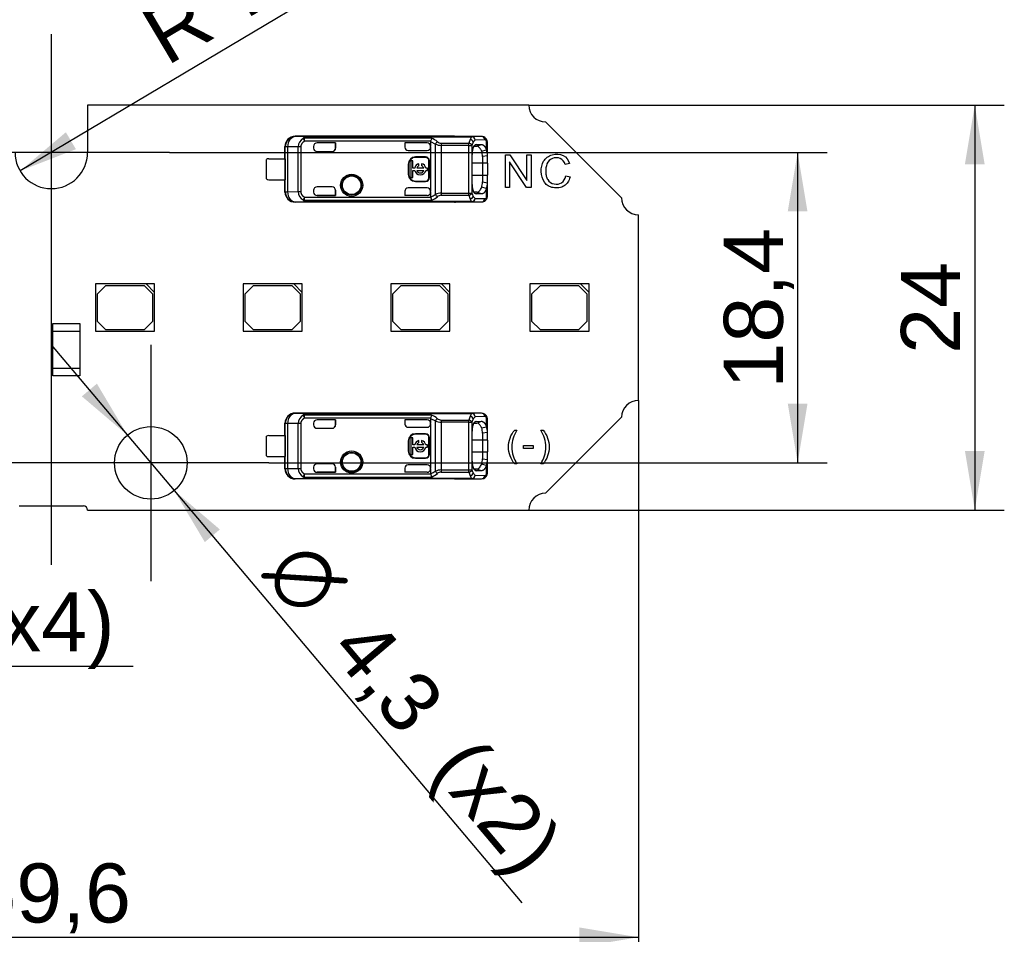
# Model space of a CAD drawing. Header units: millimetres. Extents: x 16 to 406, y 5 to 285.
# Tile 4 of 7: x 205 to 263, y 136 to 191. Entities that reach past the tile are written whole.
import ezdxf
from ezdxf.enums import TextEntityAlignment as Align
from ezdxf.lldxf.tags import DXFTag

# ---------------------------------------------------------------- set-up
doc = ezdxf.new("R2010")
doc.units = ezdxf.units.MM
doc.layers.add('Default', color=7, linetype='Continuous')
doc.layers.add('LINLED_70X24MM_2', color=7, linetype='Continuous')
doc.styles.add('SEACAD_Arial', font='arial.ttf')
doc.styles.add('SEACAD_Solid_Edge_ANSI1_Symbols', font='semeca1.ttf')
tags = doc.linetypes.add('CENTER2', pattern=[28.575, 19.05, -3.175, 3.175, -3.175]).pattern_tags.tags
tags[10:11] = [DXFTag(74, 4), DXFTag(75, 0), DXFTag(340, '0'), DXFTag(46, 0.0), DXFTag(50, 0.0), DXFTag(44, 0.0), DXFTag(45, 0.0)]
tags[8:9] = [DXFTag(74, 4), DXFTag(75, 0), DXFTag(340, '0'), DXFTag(46, 0.0), DXFTag(50, 0.0), DXFTag(44, 0.0), DXFTag(45, 0.0)]
tags[6:7] = [DXFTag(74, 4), DXFTag(75, 0), DXFTag(340, '0'), DXFTag(46, 0.0), DXFTag(50, 0.0), DXFTag(44, 0.0), DXFTag(45, 0.0)]
tags[4:5] = [DXFTag(74, 4), DXFTag(75, 0), DXFTag(340, '0'), DXFTag(46, 0.0), DXFTag(50, 0.0), DXFTag(44, 0.0), DXFTag(45, 0.0)]
doc.dimstyles.new('ISO', dxfattribs={"dimtxt": 3.5, "dimasz": 3.5, "dimexe": 1.75, "dimexo": 0, "dimgap": 0.875, "dimtad": 1, "dimtxsty": 'SEACAD_Arial', "dimblk1": '_SE_FILLED', "dimblk2": '_SE_FILLED', "dimsah": 1, "dimcen": 1.75, "dimadec": 0, "dimazin": 0, "dimtfac": 0.5, "dimtdec": 3, "dimtmove": 1, "dimatfit": 3, "dimfxl": 1, "dimtolj": 1, "dimarcsym": 0})

# ---------------------------------------------------------------- blocks, each defined once
blk = doc.blocks.new('SEANNOT_GROUP')
at = {"layer": 'Default', "color": 7, "linetype": 'CENTER2'}
for p, q in [((206.783, 189.659), (206.783, 175.659)), ((213.783, 182.659), (199.783, 182.659))]:
    blk.add_line(p, q, dxfattribs=at)
blk = doc.blocks.new('SEANNOT_GROUP1')
at = {"layer": 'Default', "color": 7, "linetype": 'CENTER2'}
for p, q in [((212.683, 171.259), (212.683, 157.259)), ((219.683, 164.259), (205.683, 164.259))]:
    blk.add_line(p, q, dxfattribs=at)
blk = doc.blocks.new('SEANNOT_GROUP2')
at = {"layer": 'Default', "color": 7, "linetype": 'CENTER2'}
for p, q in [((200.883, 171.259), (200.883, 157.259)), ((207.883, 164.259), (193.883, 164.259))]:
    blk.add_line(p, q, dxfattribs=at)
blk = doc.blocks.new('SEANNOT_GROUP3')
at = {"layer": 'Default', "color": 7, "linetype": 'CENTER2'}
blk.add_line((206.783, 184.009), (206.783, 158.209), dxfattribs=at)
blk = doc.blocks.new('SE1')
at = {"layer": 'LINLED_70X24MM_2', "color": 7, "linetype": 'Continuous'}
for p, q in [((235.083, 185.459), (208.933, 185.459)), ((208.933, 185.459), (208.933, 182.659)), ((240.583, 179.959), (236.083, 184.459)), ((230.683, 183.609), (221.237, 183.609)), ((221.237, 183.609), (221.248, 183.592)), ((221.921, 183.585), (221.249, 183.592)), ((221.708, 183.48), (221.793, 183.315)), ((229.326, 183.494), (221.793, 183.494)), ((221.793, 183.315), (221.793, 183.494)), ((229.268, 183.315), (221.793, 183.315)), ((221.921, 183.585), (231.71, 183.585)), ((221.921, 183.585), (221.921, 183.58)), ((231.71, 183.58), (221.921, 183.58)), ((229.267, 183.297), (229.268, 183.315)), ((229.267, 183.297), (229.549, 183.152)), ((229.267, 183.297), (229.267, 183.014)), ((230.683, 183.599), (230.683, 183.609)), ((232.291, 183.599), (230.684, 183.599)), ((232.291, 183.599), (231.71, 183.585)), ((231.71, 183.58), (231.71, 183.585)), ((232.479, 183.399), (231.898, 183.385)), ((232.573, 182.806), (232.573, 183.359)), ((220.633, 182.284), (220.633, 183.009)), ((220.65, 182.992), (220.633, 183.009)), ((220.79, 182.992), (220.65, 182.992)), ((220.65, 180.325), (220.65, 182.992)), ((221.413, 182.986), (220.79, 182.992)), ((220.79, 182.992), (220.79, 180.325)), ((221.413, 180.332), (221.413, 182.986)), ((221.566, 182.986), (221.413, 182.986)), ((221.566, 182.986), (221.566, 180.332)), ((222.333, 183.014), (222.333, 182.909)), ((223.631, 183.214), (222.533, 183.214)), ((223.633, 183.214), (222.533, 183.214)), ((222.533, 183.214), (222.533, 183.214)), ((222.533, 182.709), (223.433, 182.709)), ((223.633, 183.214), (223.631, 183.214)), ((223.631, 183.214), (223.631, 182.909)), ((223.631, 182.909), (223.633, 182.909)), ((223.633, 182.909), (223.633, 183.214)), ((229.067, 183.214), (227.733, 183.214)), ((227.733, 183.214), (227.736, 183.214)), ((227.733, 183.214), (227.733, 182.969)), ((227.733, 182.969), (227.736, 182.96)), ((229.067, 183.214), (227.736, 183.214)), ((227.736, 183.214), (227.736, 182.96)), ((227.934, 182.769), (229.067, 182.769)), ((229.067, 183.214), (229.067, 183.214)), ((229.267, 182.969), (229.267, 183.014)), ((229.267, 182.969), (229.267, 180.349)), ((229.55, 180.166), (229.55, 183.152)), ((229.89, 183.2), (229.89, 183.074)), ((229.89, 183.2), (231.529, 183.2)), ((229.89, 183.074), (229.89, 180.243)), ((231.529, 183.074), (229.89, 183.074)), ((231.529, 183.074), (231.529, 183.2)), ((231.529, 183.074), (231.717, 183.074)), ((231.529, 180.243), (231.529, 183.074)), ((231.717, 183.074), (231.717, 180.243)), ((231.838, 183.02), (232.005, 183.022)), ((231.96, 183.121), (231.906, 183.101)), ((231.96, 183.121), (232.288, 183.124)), ((232.005, 183.022), (232.288, 183.124)), ((232.291, 182.73), (232.574, 182.803)), ((232.633, 182.455), (232.633, 183.203)), ((219.533, 181.084), (219.533, 182.234)), ((219.683, 182.284), (220.636, 182.284)), ((220.636, 182.284), (220.636, 181.034)), ((228.219, 182.153), (228.086, 182.153)), ((228.086, 182.153), (228.086, 181.165)), ((228.219, 181.725), (228.219, 182.153)), ((228.367, 182.385), (228.367, 182.359)), ((228.967, 182.385), (228.367, 182.385)), ((228.967, 182.359), (228.367, 182.359)), ((228.967, 182.359), (228.967, 182.385)), ((229.193, 182.159), (229.167, 182.159)), ((229.167, 181.159), (229.167, 182.159)), ((229.193, 181.159), (229.193, 182.159)), ((231.737, 180.809), (231.737, 182.509)), ((232.633, 182.456), (232.334, 182.415)), ((232.334, 182.415), (232.334, 182.009)), ((232.633, 182.009), (232.633, 182.456)), ((233.694, 180.584), (233.694, 182.518)), ((233.694, 182.518), (233.958, 182.518)), ((234.957, 180.584), (233.941, 182.103)), ((233.941, 182.103), (233.941, 180.584)), ((233.958, 182.518), (234.975, 180.999)), ((234.975, 180.999), (234.975, 182.518)), ((234.975, 182.518), (235.221, 182.518)), ((235.221, 182.518), (235.221, 180.584)), ((227.967, 181.959), (227.94, 181.959)), ((227.94, 181.959), (227.94, 181.359)), ((227.967, 181.959), (227.967, 181.359)), ((228.321, 181.725), (228.219, 181.725)), ((228.219, 181.165), (228.219, 181.593)), ((228.219, 181.593), (228.321, 181.593)), ((228.858, 181.725), (228.445, 181.725)), ((228.445, 181.593), (228.858, 181.593)), ((228.569, 181.859), (228.569, 181.986)), ((228.734, 181.986), (228.734, 181.859)), ((229.086, 181.725), (228.982, 181.725)), ((228.982, 181.593), (229.086, 181.593)), ((229.086, 181.593), (229.086, 181.725)), ((232.334, 182.009), (231.737, 182.009)), ((232.633, 182.009), (232.334, 182.009)), ((232.334, 182.009), (232.334, 181.309)), ((232.633, 182.009), (232.633, 181.309)), ((237.498, 181.99), (237.244, 181.931)), ((219.683, 181.034), (220.636, 181.034)), ((220.633, 180.309), (220.633, 181.034)), ((227.94, 181.359), (227.967, 181.359)), ((228.086, 181.165), (228.219, 181.165)), ((228.367, 180.959), (228.367, 180.932)), ((228.367, 180.959), (228.967, 180.959)), ((228.367, 180.932), (228.967, 180.932)), ((228.967, 180.932), (228.967, 180.959)), ((229.167, 181.159), (229.193, 181.159)), ((231.737, 181.309), (232.334, 181.309)), ((232.334, 181.309), (232.633, 181.309)), ((232.334, 181.309), (232.334, 180.903)), ((232.633, 180.862), (232.633, 181.309)), ((237.275, 181.264), (237.532, 181.199)), ((220.79, 180.325), (221.413, 180.332)), ((221.413, 180.332), (221.566, 180.332)), ((222.333, 180.409), (222.333, 180.303)), ((223.433, 180.609), (222.533, 180.609)), ((223.633, 180.409), (223.631, 180.409)), ((223.631, 180.409), (223.631, 180.104)), ((223.633, 180.103), (223.633, 180.409)), ((227.736, 180.354), (227.733, 180.349)), ((227.733, 180.349), (227.733, 180.103)), ((227.736, 180.354), (227.736, 180.104)), ((229.067, 180.549), (227.934, 180.549)), ((229.267, 180.303), (229.267, 180.349)), ((232.573, 180.514), (232.291, 180.587)), ((232.334, 180.903), (232.633, 180.862)), ((232.573, 179.959), (232.573, 180.512)), ((232.633, 180.115), (232.633, 180.863)), ((233.941, 180.584), (233.694, 180.584)), ((235.221, 180.584), (234.957, 180.584)), ((220.633, 180.309), (220.65, 180.325)), ((220.65, 180.325), (220.79, 180.325)), ((221.793, 180.003), (221.708, 179.837)), ((221.793, 180.003), (229.268, 180.003)), ((221.793, 179.823), (221.793, 180.003)), ((221.793, 179.823), (229.327, 179.823)), ((222.533, 180.104), (222.533, 180.103)), ((223.631, 180.104), (222.533, 180.104)), ((222.533, 180.103), (223.633, 180.103)), ((223.633, 180.103), (223.631, 180.104)), ((227.733, 180.103), (227.736, 180.104)), ((229.067, 180.103), (227.733, 180.103)), ((229.067, 180.104), (227.736, 180.104)), ((229.067, 180.103), (229.067, 180.104)), ((229.267, 180.303), (229.267, 180.021)), ((229.89, 180.243), (231.529, 180.243)), ((229.89, 180.243), (229.89, 180.117)), ((229.89, 180.117), (231.529, 180.117)), ((231.529, 180.243), (231.717, 180.243)), ((231.529, 180.117), (231.529, 180.243)), ((232.005, 180.296), (231.839, 180.297)), ((231.898, 179.932), (232.479, 179.918)), ((231.91, 180.215), (231.96, 180.196)), ((232.289, 180.193), (231.96, 180.196)), ((232.288, 180.194), (232.005, 180.296)), ((221.248, 179.725), (221.237, 179.709)), ((230.683, 179.709), (221.237, 179.709)), ((221.249, 179.725), (221.921, 179.732)), ((231.71, 179.738), (221.921, 179.738)), ((221.921, 179.738), (221.921, 179.732)), ((231.71, 179.732), (221.921, 179.732)), ((230.683, 179.709), (230.683, 179.718)), ((230.684, 179.718), (232.291, 179.718)), ((231.71, 179.732), (231.71, 179.738)), ((231.71, 179.732), (232.291, 179.718)), ((241.583, 167.959), (241.583, 178.959)), ((212.403, 174.859), (209.403, 174.859)), ((209.403, 174.859), (209.403, 172.059)), ((210.003, 174.759), (209.503, 174.259)), ((212.303, 174.759), (210.003, 174.759)), ((212.803, 174.259), (212.303, 174.759)), ((212.903, 174.859), (212.403, 174.859)), ((212.403, 174.859), (212.903, 174.359)), ((212.903, 174.359), (212.903, 174.859)), ((221.153, 174.859), (218.153, 174.859)), ((218.153, 174.859), (218.153, 172.059)), ((218.753, 174.759), (218.253, 174.259)), ((221.053, 174.759), (218.753, 174.759)), ((221.553, 174.259), (221.053, 174.759)), ((221.653, 174.859), (221.153, 174.859)), ((221.153, 174.859), (221.653, 174.359)), ((221.653, 174.359), (221.653, 174.859)), ((229.903, 174.859), (226.903, 174.859)), ((226.903, 174.859), (226.903, 172.059)), ((227.503, 174.759), (227.003, 174.259)), ((229.803, 174.759), (227.503, 174.759)), ((230.303, 174.259), (229.803, 174.759)), ((230.403, 174.859), (229.903, 174.859)), ((229.903, 174.859), (230.403, 174.359)), ((230.403, 174.359), (230.403, 174.859)), ((238.153, 174.859), (235.153, 174.859)), ((235.153, 174.859), (235.153, 172.059)), ((235.753, 174.759), (235.253, 174.259)), ((238.053, 174.759), (235.753, 174.759)), ((238.553, 174.259), (238.053, 174.759)), ((238.653, 174.859), (238.153, 174.859)), ((238.153, 174.859), (238.653, 174.359)), ((238.653, 174.359), (238.653, 174.859)), ((209.503, 174.259), (209.503, 172.659)), ((212.803, 172.659), (212.803, 174.259)), ((212.903, 172.059), (212.903, 174.359)), ((218.253, 174.259), (218.253, 172.659)), ((221.553, 172.659), (221.553, 174.259)), ((221.653, 172.059), (221.653, 174.359)), ((227.003, 174.259), (227.003, 172.659)), ((230.303, 172.659), (230.303, 174.259)), ((230.403, 172.059), (230.403, 174.359)), ((235.253, 174.259), (235.253, 172.659)), ((238.553, 172.659), (238.553, 174.259)), ((238.653, 172.059), (238.653, 174.359)), ((206.883, 172.509), (208.483, 172.509)), ((206.883, 172.059), (206.883, 172.509)), ((208.483, 172.509), (208.483, 172.059)), ((209.503, 172.659), (210.003, 172.159)), ((210.003, 172.159), (212.303, 172.159)), ((212.303, 172.159), (212.803, 172.659)), ((218.253, 172.659), (218.753, 172.159)), ((218.753, 172.159), (221.053, 172.159)), ((221.053, 172.159), (221.553, 172.659)), ((227.003, 172.659), (227.503, 172.159)), ((227.503, 172.159), (229.803, 172.159)), ((229.803, 172.159), (230.303, 172.659)), ((235.253, 172.659), (235.753, 172.159)), ((235.753, 172.159), (238.053, 172.159)), ((238.053, 172.159), (238.553, 172.659)), ((206.883, 169.859), (206.883, 172.059)), ((206.883, 172.059), (208.483, 172.059)), ((208.483, 172.059), (208.483, 169.859)), ((209.403, 172.059), (212.903, 172.059)), ((218.153, 172.059), (221.653, 172.059)), ((226.903, 172.059), (230.403, 172.059)), ((235.153, 172.059), (238.653, 172.059)), ((206.883, 169.409), (206.883, 169.859)), ((208.483, 169.859), (206.883, 169.859)), ((208.483, 169.859), (208.483, 169.409)), ((208.483, 169.409), (206.883, 169.409)), ((230.683, 167.209), (221.237, 167.209)), ((221.237, 167.209), (221.248, 167.192)), ((221.921, 167.185), (221.249, 167.192)), ((221.708, 167.08), (221.793, 166.915)), ((229.326, 167.094), (221.793, 167.094)), ((221.793, 166.915), (221.793, 167.094)), ((229.268, 166.915), (221.793, 166.915)), ((221.921, 167.185), (231.71, 167.185)), ((221.921, 167.185), (221.921, 167.18)), ((231.71, 167.18), (221.921, 167.18)), ((229.267, 166.897), (229.268, 166.915)), ((230.683, 167.199), (230.683, 167.209)), ((232.291, 167.199), (230.684, 167.199)), ((232.291, 167.199), (231.71, 167.185)), ((231.71, 167.18), (231.71, 167.185)), ((232.479, 166.999), (231.898, 166.985)), ((232.573, 166.406), (232.573, 166.959)), ((236.083, 162.459), (240.583, 166.959)), ((220.633, 165.884), (220.633, 166.609)), ((220.65, 166.592), (220.633, 166.609)), ((220.79, 166.592), (220.65, 166.592)), ((220.65, 163.925), (220.65, 166.592)), ((221.413, 166.586), (220.79, 166.592)), ((220.79, 166.592), (220.79, 163.925)), ((221.413, 163.932), (221.413, 166.586)), ((221.566, 166.586), (221.413, 166.586)), ((221.566, 166.586), (221.566, 163.932)), ((222.333, 166.614), (222.333, 166.509)), ((223.631, 166.814), (222.533, 166.814)), ((223.633, 166.814), (222.533, 166.814)), ((222.533, 166.814), (222.533, 166.814)), ((223.633, 166.814), (223.631, 166.814)), ((223.631, 166.814), (223.631, 166.509)), ((223.631, 166.509), (223.633, 166.509)), ((223.633, 166.509), (223.633, 166.814)), ((229.067, 166.814), (227.733, 166.814)), ((227.733, 166.814), (227.736, 166.814)), ((227.733, 166.814), (227.733, 166.569)), ((227.733, 166.569), (227.736, 166.56)), ((229.067, 166.814), (227.736, 166.814)), ((227.736, 166.814), (227.736, 166.56)), ((227.934, 166.369), (229.067, 166.369)), ((229.067, 166.814), (229.067, 166.814)), ((229.267, 166.897), (229.549, 166.752)), ((229.267, 166.897), (229.267, 166.614)), ((229.267, 166.569), (229.267, 166.614)), ((229.267, 166.569), (229.267, 163.949)), ((229.55, 163.766), (229.55, 166.752)), ((229.89, 166.8), (229.89, 166.674)), ((229.89, 166.8), (231.529, 166.8)), ((229.89, 166.674), (229.89, 163.843)), ((231.529, 166.674), (229.89, 166.674)), ((231.529, 166.674), (231.529, 166.8)), ((231.529, 166.674), (231.717, 166.674)), ((231.529, 163.843), (231.529, 166.674)), ((231.717, 166.674), (231.717, 163.843)), ((231.838, 166.62), (232.005, 166.622)), ((231.96, 166.721), (231.906, 166.701)), ((231.96, 166.721), (232.288, 166.724)), ((232.005, 166.622), (232.288, 166.724)), ((232.291, 166.33), (232.574, 166.403)), ((232.633, 166.055), (232.633, 166.803)), ((219.533, 164.684), (219.533, 165.834)), ((219.683, 165.884), (220.636, 165.884)), ((220.636, 165.884), (220.636, 164.634)), ((222.533, 166.309), (223.433, 166.309)), ((228.219, 165.753), (228.086, 165.753)), ((228.086, 165.753), (228.086, 164.765)), ((228.219, 165.325), (228.219, 165.753)), ((228.367, 165.985), (228.367, 165.959)), ((228.967, 165.985), (228.367, 165.985)), ((228.967, 165.959), (228.367, 165.959)), ((228.967, 165.959), (228.967, 165.985)), ((229.193, 165.759), (229.167, 165.759)), ((229.167, 164.759), (229.167, 165.759)), ((229.193, 164.759), (229.193, 165.759)), ((231.737, 164.409), (231.737, 166.109)), ((232.633, 166.056), (232.334, 166.015)), ((232.334, 166.015), (232.334, 165.609)), ((232.633, 165.609), (232.633, 166.056)), ((234.247, 166.2), (234.381, 166.2)), ((235.792, 166.2), (235.927, 166.2)), ((227.967, 165.559), (227.94, 165.559)), ((227.94, 165.559), (227.94, 164.959)), ((227.967, 165.559), (227.967, 164.959)), ((228.321, 165.325), (228.219, 165.325)), ((228.219, 164.765), (228.219, 165.193)), ((228.219, 165.193), (228.321, 165.193)), ((228.858, 165.325), (228.445, 165.325)), ((228.445, 165.193), (228.858, 165.193)), ((228.569, 165.459), (228.569, 165.586)), ((228.734, 165.586), (228.734, 165.459)), ((229.086, 165.325), (228.982, 165.325)), ((228.982, 165.193), (229.086, 165.193)), ((229.086, 165.193), (229.086, 165.325)), ((232.334, 165.609), (231.737, 165.609)), ((232.633, 165.609), (232.334, 165.609)), ((232.334, 165.609), (232.334, 164.909)), ((232.633, 165.609), (232.633, 164.909)), ((234.771, 165.107), (234.771, 165.296)), ((234.771, 165.296), (235.348, 165.296)), ((235.348, 165.296), (235.348, 165.107)), ((219.683, 164.634), (220.636, 164.634)), ((220.633, 163.909), (220.633, 164.634)), ((227.94, 164.959), (227.967, 164.959)), ((228.086, 164.765), (228.219, 164.765)), ((229.167, 164.759), (229.193, 164.759)), ((231.737, 164.909), (232.334, 164.909)), ((232.334, 164.909), (232.633, 164.909)), ((232.334, 164.909), (232.334, 164.503)), ((232.633, 164.462), (232.633, 164.909)), ((235.348, 165.107), (234.771, 165.107)), ((222.333, 164.009), (222.333, 163.903)), ((223.433, 164.209), (222.533, 164.209)), ((223.633, 164.009), (223.631, 164.009)), ((223.631, 164.009), (223.631, 163.704)), ((223.633, 163.703), (223.633, 164.009)), ((229.067, 164.149), (227.934, 164.149)), ((228.367, 164.559), (228.367, 164.532)), ((228.367, 164.559), (228.967, 164.559)), ((228.367, 164.532), (228.967, 164.532)), ((228.967, 164.532), (228.967, 164.559)), ((232.573, 164.114), (232.291, 164.187)), ((232.334, 164.503), (232.633, 164.462)), ((232.573, 163.559), (232.573, 164.112)), ((232.633, 163.715), (232.633, 164.463)), ((234.381, 164.2), (234.247, 164.2)), ((235.927, 164.2), (235.792, 164.2)), ((220.633, 163.909), (220.65, 163.925)), ((220.65, 163.925), (220.79, 163.925)), ((220.79, 163.925), (221.413, 163.932)), ((221.413, 163.932), (221.566, 163.932)), ((221.793, 163.603), (221.708, 163.437)), ((221.793, 163.603), (229.268, 163.603)), ((221.793, 163.423), (221.793, 163.603)), ((221.793, 163.423), (229.327, 163.423)), ((222.533, 163.704), (222.533, 163.703)), ((223.631, 163.704), (222.533, 163.704)), ((222.533, 163.703), (223.633, 163.703)), ((223.633, 163.703), (223.631, 163.704)), ((227.736, 163.954), (227.733, 163.949)), ((227.733, 163.949), (227.733, 163.703)), ((227.733, 163.703), (227.736, 163.704)), ((229.067, 163.703), (227.733, 163.703)), ((227.736, 163.954), (227.736, 163.704)), ((229.067, 163.704), (227.736, 163.704)), ((229.067, 163.703), (229.067, 163.704)), ((229.267, 163.903), (229.267, 163.949)), ((229.267, 163.903), (229.267, 163.621)), ((229.89, 163.843), (231.529, 163.843)), ((229.89, 163.843), (229.89, 163.717)), ((229.89, 163.717), (231.529, 163.717)), ((231.529, 163.843), (231.717, 163.843)), ((231.529, 163.717), (231.529, 163.843)), ((232.005, 163.896), (231.839, 163.897)), ((231.898, 163.532), (232.479, 163.518)), ((231.91, 163.815), (231.96, 163.796)), ((232.289, 163.793), (231.96, 163.796)), ((232.288, 163.794), (232.005, 163.896)), ((221.248, 163.325), (221.237, 163.309)), ((230.683, 163.309), (221.237, 163.309)), ((221.249, 163.325), (221.921, 163.332)), ((231.71, 163.338), (221.921, 163.338)), ((221.921, 163.338), (221.921, 163.332)), ((231.71, 163.332), (221.921, 163.332)), ((230.683, 163.309), (230.683, 163.318)), ((230.684, 163.318), (232.291, 163.318)), ((231.71, 163.332), (231.71, 163.338)), ((231.71, 163.332), (232.291, 163.318)), ((204.883, 161.709), (208.683, 161.709)), ((208.933, 161.459), (235.083, 161.459))]:
    blk.add_line(p, q, dxfattribs=at)
for centre, radius in [((224.583, 180.709), 0.657), ((224.583, 180.709), 0.586), ((224.583, 180.709), 0.552), ((224.583, 180.709), 0.55), ((212.683, 164.259), 2.15), ((224.583, 164.309), 0.657), ((224.583, 164.309), 0.586), ((224.583, 164.309), 0.552), ((224.583, 164.309), 0.55)]:
    blk.add_circle(centre, radius, dxfattribs=at)
for centre, radius, start, end in [((236.083, 185.459), 1, 180, 270), ((221.25, 182.992), 0.6, 90.167, 179.99564), ((221.994, 182.974), 0.581, 119.46892, 178.87195), ((221.784, 183.281), 0.213, 87.5508, 111.03601), ((230.095, 183.146), 0.844, 155.65307, 168.46555), ((228.858, 182.321), 1.263, 50.3962, 68.22145), ((229.925, 182.97), 0.417, 128.87868, 154.10694), ((229.909, 183.566), 0.367, 227.8882, 266.98128), ((232.772, 182.917), 1.275, 156.52963, 167.17013), ((231.983, 183.278), 0.407, 132.13882, 158.88527), ((231.543, 183.168), 0.264, 20.0118, 76.88186), ((231.691, 183.374), 0.207, 3.11402, 84.83719), ((232.617, 182.82), 0.935, 152.08348, 164.23539), ((232.114, 183.095), 0.362, 126.73963, 153.22778), ((232.289, 183.266), 0.333, 46.0592, 90.82802), ((232.284, 183.404), 0.195, 358.48003, 88.00094), ((232.245, 183.231), 0.39, 354.52975, 45.37995), ((232.407, 183.382), 0.168, 351.87116, 47.8744), ((222.533, 182.909), 0.2, 180, 270), ((229.901, 183.909), 0.835, 245.11343, 269.22174), ((231.5, 182.952), 0.249, 29.28627, 83.16848), ((231.332, 182.44), 1.003, 358.51585, 16.90988), ((231.891, 182.507), 0.745, 355.97465, 23.65539), ((206.783, 182.659), 2.15, 180, 0), ((219.683, 182.034), 0.25, 90, 126.8699), ((228.367, 181.959), 0.426, 90, 180), ((228.367, 181.959), 0.4, 90, 180), ((228.967, 182.159), 0.226, 0, 90), ((228.967, 182.159), 0.2, 0, 90), ((228.652, 181.659), 0.337, 104.20419, 168.67274), ((228.652, 181.659), 0.337, 191.32726, 348.67274), ((228.652, 181.659), 0.217, 112.43198, 162.21534), ((228.652, 181.659), 0.217, 197.78466, 342.21534), ((228.652, 181.659), 0.337, 11.32726, 75.79581), ((228.652, 181.659), 0.217, 17.78466, 67.56802), ((219.683, 181.284), 0.25, 233.1301, 270), ((228.367, 181.359), 0.426, 180, 270), ((228.367, 181.359), 0.4, 180, 270), ((228.967, 181.159), 0.2, 270, 360), ((228.967, 181.159), 0.226, 270, 360), ((221.996, 180.345), 0.583, 181.24479, 240.4152), ((222.533, 180.409), 0.2, 90, 180), ((231.196, 180.896), 1.138, 344.20658, 0.38348), ((231.895, 180.81), 0.741, 336.26512, 4.09749), ((221.25, 180.325), 0.6, 180.00436, 269.8384), ((221.784, 180.037), 0.213, 248.96322, 272.44914), ((228.781, 181.319), 1.386, 290.5131, 303.67504), ((229.738, 180.058), 0.473, 186.78625, 209.79904), ((228.837, 181.031), 1.304, 292.11544, 309.33117), ((229.9, 179.414), 0.829, 90.69373, 114.97087), ((229.891, 180.32), 0.374, 204.29758, 232.51656), ((229.91, 179.75), 0.368, 93.14824, 132.18165), ((231.5, 180.365), 0.249, 276.74482, 330.7526), ((232.768, 180.399), 1.27, 192.7997, 203.48751), ((231.543, 180.15), 0.264, 283.13685, 339.99536), ((231.983, 180.04), 0.407, 201.14231, 227.85712), ((231.691, 179.944), 0.207, 275.1634, 356.88603), ((232.692, 180.527), 1.015, 196.25103, 207.44263), ((232.114, 180.222), 0.362, 206.77466, 233.25524), ((232.289, 180.052), 0.333, 269.16651, 313.97303), ((232.284, 179.913), 0.195, 272.0033, 1.51183), ((232.244, 180.087), 0.39, 314.6399, 5.43974), ((232.408, 179.935), 0.167, 312.13625, 8.18025), ((241.583, 179.959), 1, 180, 270), ((241.583, 166.959), 1, 90, 180), ((221.25, 166.592), 0.6, 90.167, 179.99564), ((221.994, 166.574), 0.581, 119.46892, 178.87195), ((221.784, 166.881), 0.213, 87.5508, 111.03601), ((230.095, 166.746), 0.844, 155.65307, 168.46555), ((228.858, 165.921), 1.263, 50.3962, 68.22145), ((232.772, 166.517), 1.275, 156.52963, 167.17013), ((231.983, 166.878), 0.407, 132.13882, 158.88527), ((231.543, 166.768), 0.264, 20.0118, 76.88186), ((231.691, 166.974), 0.207, 3.11402, 84.83719), ((232.114, 166.695), 0.362, 126.73963, 153.22778), ((232.289, 166.866), 0.333, 46.0592, 90.82802), ((232.284, 167.004), 0.195, 358.48003, 88.00094), ((232.245, 166.831), 0.39, 354.52975, 45.37995), ((232.407, 166.982), 0.168, 351.87116, 47.8744), ((222.533, 166.509), 0.2, 180, 270), ((229.925, 166.57), 0.417, 128.87868, 154.10694), ((229.901, 167.509), 0.835, 245.11343, 269.22174), ((229.909, 167.166), 0.367, 227.8882, 266.98128), ((231.5, 166.552), 0.249, 29.28627, 83.16848), ((232.617, 166.42), 0.935, 152.08348, 164.23539), ((231.332, 166.04), 1.003, 358.51585, 16.90988), ((231.891, 166.107), 0.745, 355.97465, 23.65539), ((219.683, 165.634), 0.25, 90, 126.8699), ((228.367, 165.559), 0.426, 90, 180), ((228.367, 165.559), 0.4, 90, 180), ((228.967, 165.759), 0.226, 0, 90), ((228.967, 165.759), 0.2, 0, 90), ((228.652, 165.259), 0.337, 104.20419, 168.67274), ((228.652, 165.259), 0.337, 191.32726, 348.67274), ((228.652, 165.259), 0.217, 112.43198, 162.21534), ((228.652, 165.259), 0.217, 197.78466, 342.21534), ((228.652, 165.259), 0.337, 11.32726, 75.79581), ((228.652, 165.259), 0.217, 17.78466, 67.56802), ((219.683, 164.884), 0.25, 233.1301, 270), ((228.367, 164.959), 0.426, 180, 270), ((228.367, 164.959), 0.4, 180, 270), ((228.967, 164.759), 0.2, 270, 360), ((228.967, 164.759), 0.226, 270, 360), ((222.533, 164.009), 0.2, 90, 180), ((231.196, 164.496), 1.138, 344.20658, 0.38348), ((231.895, 164.41), 0.741, 336.26512, 4.09749), ((221.25, 163.925), 0.6, 180.00436, 269.8384), ((221.996, 163.945), 0.583, 181.24479, 240.4152), ((221.784, 163.637), 0.213, 248.96322, 272.44914), ((228.781, 164.919), 1.386, 290.5131, 303.67504), ((229.738, 163.658), 0.473, 186.78625, 209.79904), ((228.837, 164.631), 1.304, 292.11544, 309.33117), ((229.9, 163.014), 0.829, 90.69373, 114.97087), ((229.891, 163.92), 0.374, 204.29758, 232.51656), ((229.91, 163.35), 0.368, 93.14824, 132.18165), ((231.5, 163.965), 0.249, 276.74482, 330.7526), ((232.768, 163.999), 1.27, 192.7997, 203.48751), ((231.543, 163.75), 0.264, 283.13685, 339.99536), ((231.983, 163.64), 0.407, 201.14231, 227.85712), ((231.691, 163.544), 0.207, 275.1634, 356.88603), ((232.692, 164.127), 1.015, 196.25103, 207.44263), ((232.114, 163.822), 0.362, 206.77466, 233.25524), ((232.289, 163.652), 0.333, 269.16651, 313.97303), ((232.284, 163.513), 0.195, 272.0033, 1.51183), ((232.244, 163.687), 0.39, 314.6399, 5.43974), ((232.408, 163.535), 0.167, 312.13625, 8.18025), ((236.083, 161.459), 1, 90, 180), ((208.683, 161.459), 0.25, 0, 90)]:
    blk.add_arc(centre, radius, start, end, dxfattribs=at)
for centre, major_axis, ratio, start_param, end_param in [((221.234, 183.009), (0.424, -0.424), 0.999924, 2.349833, 3.926953), ((221.25, 182.992), (0.006, 0.6), 0.766027, 0.015856, 1.578763), ((230.683, 183.009), (0, 0.6), 0.999962, 6.103357, 6.283185), ((231.71, 183.385), (-0.005, 0.2), 0.939661, 4.689876, 6.257716), ((232.481, 182.497), (-0.001, -0.902), 0.342128, 2.840877, 3.150375), ((222.533, 183.014), (0, -0.2), 0.999994, 3.141593, 4.712389), ((222.533, 183.014), (0, -0.2), 0.999994, 3.141593, 4.712389), ((223.431, 182.909), (-0.2, 0), 0.999848, 1.570796, 3.141593), ((223.433, 182.909), (-0.2, 0), 0.999848, 1.570796, 3.141593), ((227.934, 182.969), (0.141, -0.141), 0.999695, 3.926839, 5.497939), ((227.936, 182.966), (0.141, -0.141), 0.999695, 3.9588, 4.712389), ((229.067, 183.014), (0, -0.2), 0.999994, 1.570796, 3.141593), ((229.067, 183.014), (0, -0.2), 0.999994, 1.570796, 3.141593), ((229.067, 182.969), (0, -0.2), 0.999848, 0, 1.570796), ((223.431, 180.409), (-0.2, 0), 0.999848, 3.141593, 4.712389), ((223.433, 180.409), (-0.2, 0), 0.999848, 3.141593, 4.712389), ((227.934, 180.349), (0.141, 0.141), 0.999695, 0.785246, 2.356347), ((227.936, 180.351), (0.141, 0.141), 0.999695, 1.570796, 2.343651), ((229.067, 180.349), (0, 0.2), 0.999848, 4.712389, 6.283185), ((221.234, 180.309), (0.424, 0.424), 0.999924, 2.356233, 3.933355), ((221.25, 180.325), (-0.006, 0.6), 0.766027, 1.56283, 3.125796), ((222.533, 180.304), (0, 0.2), 0.999994, 1.570796, 3.141593), ((222.533, 180.303), (0, 0.2), 0.999994, 1.570796, 3.141593), ((229.067, 180.304), (0, 0.2), 0.999994, 3.140004, 4.712389), ((229.067, 180.303), (0, 0.2), 0.999994, 3.140535, 4.712389), ((231.71, 179.932), (0.005, 0.2), 0.939661, 3.16702, 4.734916), ((232.482, 180.819), (0, 0.9), 0.34204, 3.132977, 3.442996), ((230.683, 180.309), (0, 0.6), 0.999962, 3.141593, 3.321417), ((221.234, 166.609), (0.424, -0.424), 0.999924, 2.349833, 3.926953), ((221.25, 166.592), (0.006, 0.6), 0.766027, 0.015856, 1.578763), ((230.683, 166.609), (0, 0.6), 0.999962, 6.103357, 6.283185), ((231.71, 166.985), (-0.005, 0.2), 0.939661, 4.689876, 6.257716), ((232.481, 166.097), (-0.001, -0.902), 0.342128, 2.840877, 3.150375), ((222.533, 166.614), (0, -0.2), 0.999994, 3.141593, 4.712389), ((222.533, 166.614), (0, -0.2), 0.999994, 3.141593, 4.712389), ((223.431, 166.509), (-0.2, 0), 0.999848, 1.570796, 3.141593), ((223.433, 166.509), (-0.2, 0), 0.999848, 1.570796, 3.141593), ((227.934, 166.569), (0.141, -0.141), 0.999695, 3.926839, 5.497939), ((227.936, 166.566), (0.141, -0.141), 0.999695, 3.9588, 4.712389), ((229.067, 166.614), (0, -0.2), 0.999994, 1.570796, 3.141593), ((229.067, 166.614), (0, -0.2), 0.999994, 1.570796, 3.141593), ((229.067, 166.569), (0, -0.2), 0.999848, 0, 1.570796), ((223.431, 164.009), (-0.2, 0), 0.999848, 3.141593, 4.712389), ((223.433, 164.009), (-0.2, 0), 0.999848, 3.141593, 4.712389), ((227.934, 163.949), (0.141, 0.141), 0.999695, 0.785246, 2.356347), ((227.936, 163.951), (0.141, 0.141), 0.999695, 1.570796, 2.343651), ((229.067, 163.949), (0, 0.2), 0.999848, 4.712389, 6.283185), ((221.234, 163.909), (0.424, 0.424), 0.999924, 2.356233, 3.933355), ((221.25, 163.925), (-0.006, 0.6), 0.766027, 1.56283, 3.125796), ((222.533, 163.904), (0, 0.2), 0.999994, 1.570796, 3.141593), ((222.533, 163.903), (0, 0.2), 0.999994, 1.570796, 3.141593), ((229.067, 163.904), (0, 0.2), 0.999994, 3.140004, 4.712389), ((229.067, 163.903), (0, 0.2), 0.999994, 3.140535, 4.712389), ((231.71, 163.532), (0.005, 0.2), 0.939661, 3.16702, 4.734916), ((232.482, 164.419), (0, 0.9), 0.34204, 3.132977, 3.442996), ((230.683, 163.909), (0, 0.6), 0.999962, 3.141593, 3.321417)]:
    blk.add_ellipse(centre, major_axis=major_axis, ratio=ratio, start_param=start_param, end_param=end_param, dxfattribs=at)
for points, degree, knots in [([(221.793, 183.315), (221.686, 183.256), (221.626, 183.17), (221.568, 183.084), (221.566, 182.986)], 2, [0, 0, 0, 0.5, 0.5, 1, 1, 1]), ([(221.708, 183.48), (221.715, 183.494), (221.729, 183.518), (221.755, 183.544), (221.787, 183.564), (221.84, 183.582), (221.894, 183.584), (221.921, 183.585)], 3, [0, 0, 0, 0, 0.225106, 0.406821, 0.546306, 0.765172, 1, 1, 1, 1]), ([(221.921, 183.58), (221.911, 183.579), (221.889, 183.578), (221.861, 183.572), (221.838, 183.565), (221.82, 183.554), (221.807, 183.539), (221.797, 183.519), (221.795, 183.503), (221.793, 183.494)], 3, [0, 0, 0, 0, 0.110474, 0.221192, 0.340028, 0.473427, 0.625996, 0.800833, 1, 1, 1, 1]), ([(232.633, 183.203), (232.633, 183.22), (232.632, 183.255), (232.621, 183.297), (232.603, 183.333), (232.583, 183.35), (232.573, 183.359)], 3, [0, 0, 0, 0, 0.244652, 0.491458, 0.742562, 1, 1, 1, 1]), ([(231.737, 182.509), (231.74, 182.761), (231.802, 182.939), (231.866, 183.118), (231.96, 183.122)], 2, [0, 0, 0, 0.5, 0.5, 1, 1, 1]), ([(232.291, 182.732), (232.281, 182.752), (232.26, 182.797), (232.226, 182.856), (232.189, 182.91), (232.148, 182.957), (232.104, 182.993), (232.056, 183.017), (232.023, 183.02), (232.006, 183.021)], 3, [0, 0, 0, 0, 0.117572, 0.243562, 0.377981, 0.520832, 0.67212, 0.831843, 1, 1, 1, 1]), ([(232.288, 183.123), (232.367, 183.125), (232.443, 183.04), (232.518, 182.957), (232.573, 182.806)], 2, [0, 0, 0, 0.50021, 0.50021, 1, 1, 1]), ([(237.532, 181.199), (237.471, 180.96), (237.299, 180.694), (236.883, 180.54), (236.502, 180.558), (236.238, 180.647), (235.92, 180.944), (235.779, 181.528), (235.887, 182.169), (236.44, 182.601), (237.185, 182.539), (237.434, 182.211), (237.498, 181.99)], 3, [0, 0, 0, 0, 0.125, 0.1875, 0.25, 0.3125, 0.375, 0.5, 0.625, 0.75, 0.875, 1, 1, 1, 1]), ([(237.244, 181.931), (237.183, 182.121), (236.995, 182.354), (236.442, 182.347), (236.118, 182.013), (236.073, 181.55), (236.116, 181.255), (236.213, 180.964), (236.574, 180.721), (237.07, 180.809), (237.235, 181.077), (237.275, 181.264)], 3, [0, 0, 0, 0, 0.125, 0.25, 0.375, 0.5, 0.5625, 0.625, 0.75, 0.875, 1, 1, 1, 1]), ([(221.566, 180.332), (221.568, 180.234), (221.626, 180.148), (221.685, 180.062), (221.793, 180.003)], 2, [0, 0, 0, 0.5, 0.5, 1, 1, 1]), ([(231.96, 180.195), (231.867, 180.204), (231.802, 180.379), (231.738, 180.554), (231.737, 180.809)], 2, [0, 0, 0, 0.5, 0.5, 1, 1, 1]), ([(232.006, 180.296), (232.006, 180.296), (232.033, 180.296), (232.087, 180.309), (232.161, 180.368), (232.23, 180.459), (232.271, 180.545), (232.291, 180.586)], 3, [0, 0, 0, 0, 0.000046, 0.262507, 0.516593, 0.762391, 1, 1, 1, 1]), ([(221.921, 179.732), (221.907, 179.733), (221.879, 179.733), (221.841, 179.738), (221.809, 179.746), (221.773, 179.76), (221.737, 179.787), (221.719, 179.819), (221.708, 179.837)], 3, [0, 0, 0, 0, 0.120723, 0.235221, 0.34634, 0.457185, 0.682198, 1, 1, 1, 1]), ([(221.793, 179.823), (221.795, 179.812), (221.799, 179.79), (221.815, 179.767), (221.841, 179.751), (221.876, 179.741), (221.906, 179.739), (221.921, 179.738)], 3, [0, 0, 0, 0, 0.272042, 0.497908, 0.684926, 0.845835, 1, 1, 1, 1]), ([(232.573, 179.959), (232.581, 179.966), (232.598, 179.979), (232.614, 180.006), (232.626, 180.037), (232.632, 180.073), (232.633, 180.101), (232.633, 180.115)], 3, [0, 0, 0, 0, 0.20636, 0.408491, 0.607418, 0.804218, 1, 1, 1, 1]), ([(221.793, 166.915), (221.686, 166.856), (221.626, 166.77), (221.568, 166.684), (221.566, 166.586)], 2, [0, 0, 0, 0.5, 0.5, 1, 1, 1]), ([(221.708, 167.08), (221.715, 167.094), (221.729, 167.118), (221.755, 167.144), (221.787, 167.164), (221.84, 167.182), (221.894, 167.184), (221.921, 167.185)], 3, [0, 0, 0, 0, 0.225106, 0.406821, 0.546306, 0.765172, 1, 1, 1, 1]), ([(221.921, 167.18), (221.911, 167.179), (221.889, 167.178), (221.861, 167.172), (221.838, 167.165), (221.82, 167.154), (221.807, 167.139), (221.797, 167.119), (221.795, 167.103), (221.793, 167.094)], 3, [0, 0, 0, 0, 0.110474, 0.221192, 0.340028, 0.473427, 0.625996, 0.800833, 1, 1, 1, 1]), ([(232.633, 166.803), (232.633, 166.82), (232.632, 166.855), (232.621, 166.897), (232.603, 166.933), (232.583, 166.95), (232.573, 166.959)], 3, [0, 0, 0, 0, 0.244652, 0.491458, 0.742562, 1, 1, 1, 1]), ([(231.737, 166.109), (231.74, 166.361), (231.802, 166.539), (231.866, 166.718), (231.96, 166.722)], 2, [0, 0, 0, 0.5, 0.5, 1, 1, 1]), ([(232.291, 166.332), (232.281, 166.352), (232.26, 166.397), (232.226, 166.456), (232.189, 166.51), (232.148, 166.557), (232.104, 166.593), (232.056, 166.617), (232.023, 166.62), (232.006, 166.621)], 3, [0, 0, 0, 0, 0.117572, 0.243562, 0.377981, 0.520832, 0.67212, 0.831843, 1, 1, 1, 1]), ([(232.288, 166.723), (232.367, 166.725), (232.443, 166.64), (232.518, 166.557), (232.573, 166.406)], 2, [0, 0, 0, 0.50021, 0.50021, 1, 1, 1]), ([(234.247, 164.2), (234.016, 164.478), (233.882, 164.839), (233.881, 165.562), (234.014, 165.923), (234.247, 166.2)], 3, [0, 0, 0, 0, 0.5, 0.5, 1, 1, 1, 1]), ([(234.381, 166.2), (234.181, 165.908), (234.07, 165.554), (234.071, 164.846), (234.182, 164.493), (234.381, 164.2)], 3, [0, 0, 0, 0, 0.5, 0.5, 1, 1, 1, 1]), ([(235.792, 164.2), (235.991, 164.493), (236.102, 164.846), (236.103, 165.554), (235.992, 165.908), (235.792, 166.2)], 3, [0, 0, 0, 0, 0.5, 0.5, 1, 1, 1, 1]), ([(235.927, 166.2), (236.159, 165.922), (236.292, 165.562), (236.291, 164.839), (236.158, 164.479), (235.927, 164.2)], 3, [0, 0, 0, 0, 0.5, 0.5, 1, 1, 1, 1]), ([(231.96, 163.795), (231.867, 163.804), (231.802, 163.979), (231.738, 164.154), (231.737, 164.409)], 2, [0, 0, 0, 0.5, 0.5, 1, 1, 1]), ([(232.006, 163.896), (232.006, 163.896), (232.033, 163.896), (232.087, 163.909), (232.161, 163.968), (232.23, 164.059), (232.271, 164.145), (232.291, 164.186)], 3, [0, 0, 0, 0, 0.000046, 0.262507, 0.516593, 0.762391, 1, 1, 1, 1]), ([(221.566, 163.932), (221.568, 163.834), (221.626, 163.748), (221.685, 163.662), (221.793, 163.603)], 2, [0, 0, 0, 0.5, 0.5, 1, 1, 1]), ([(221.921, 163.332), (221.907, 163.333), (221.879, 163.333), (221.841, 163.338), (221.809, 163.346), (221.773, 163.36), (221.737, 163.387), (221.719, 163.419), (221.708, 163.437)], 3, [0, 0, 0, 0, 0.120723, 0.235221, 0.34634, 0.457185, 0.682198, 1, 1, 1, 1]), ([(221.793, 163.423), (221.795, 163.412), (221.799, 163.39), (221.815, 163.367), (221.841, 163.351), (221.876, 163.341), (221.906, 163.339), (221.921, 163.338)], 3, [0, 0, 0, 0, 0.272042, 0.497908, 0.684926, 0.845835, 1, 1, 1, 1]), ([(232.573, 163.559), (232.581, 163.566), (232.598, 163.579), (232.614, 163.606), (232.626, 163.637), (232.632, 163.673), (232.633, 163.701), (232.633, 163.715)], 3, [0, 0, 0, 0, 0.20636, 0.408491, 0.607418, 0.804218, 1, 1, 1, 1])]:
    blk.add_open_spline(points, degree=degree, knots=knots, dxfattribs=at)
for points, degree in [([(232.573, 180.512), (232.456, 180.194), (232.289, 180.194)], 2), ([(229.268, 180.003), (229.268, 180.005), (229.267, 180.009), (229.267, 180.015), (229.267, 180.019), (229.267, 180.021)], 3), ([(232.573, 164.112), (232.456, 163.794), (232.289, 163.794)], 2), ([(229.268, 163.603), (229.268, 163.605), (229.267, 163.609), (229.267, 163.615), (229.267, 163.619), (229.267, 163.621)], 3)]:
    blk.add_open_spline(points, degree=degree, dxfattribs=at)
blk = doc.blocks.new('DMBLK177')
at = {"layer": 'Default', "linetype": 'Continuous'}
for points in [[(209.486, 168.953), (208.594, 168.201), (211.297, 165.902)], [(216.773, 160.317), (214.07, 162.616), (215.881, 159.565)]]:
    blk.add_hatch(color=7, dxfattribs=at).paths.add_polyline_path(points)
at = {"layer": 'Default', "color": 7, "linetype": 'Continuous'}
for p, q in [((206.782, 171.252), (214.07, 162.616)), ((214.07, 162.616), (234.676, 138.196))]:
    blk.add_line(p, q, dxfattribs=at)
for s, style, p in [('O', 'SEACAD_Solid_Edge_ANSI1_Symbols', (222.017, 159.982)), ('4,3', 'SEACAD_Arial', (225.885, 155.398)), ('(x2)', 'SEACAD_Arial', (231.881, 148.292))]:
    blk.add_text(s, height=3.5, rotation=310.15959, dxfattribs=dict(at, style=style)).set_placement(p, align=Align.TOP_LEFT)
blk = doc.blocks.new('_SE_FILLED')
at = {"color": 0}
blk.add_line((0, 0), (-1, 0), dxfattribs=at)
blk.add_solid([(0, 0), (-1, -0.1665), (-1, 0.1665), (0, 0)], dxfattribs=at)
blk = doc.blocks.new('DMBLK178')
at = {"layer": 'Default', "linetype": 'Continuous'}
blk.add_hatch(color=7, dxfattribs=at).paths.add_polyline_path([(208.242, 182.847), (207.646, 183.85), (204.936, 181.56)])
at = {"layer": 'Default', "color": 7, "linetype": 'Continuous'}
blk.add_line((228.18, 195.384), (204.936, 181.56), dxfattribs=at)
at = {"layer": 'Default', "color": 7, "linetype": 'Continuous', "style": 'SEACAD_Arial'}
for s, p in [('2,15', (216.651, 193.617)), ('R', (211.837, 190.755))]:
    blk.add_text(s, height=3.5, rotation=30.74108, dxfattribs=at).set_placement(p, align=Align.TOP_LEFT)
blk = doc.blocks.new('DMBLK179')
at = {"layer": 'Default', "linetype": 'Continuous'}
for points in [[(251.602, 179.159), (251.018, 182.659), (250.435, 179.159)], [(251.602, 167.759), (250.435, 167.759), (251.018, 164.259)]]:
    blk.add_hatch(color=7, dxfattribs=at).paths.add_polyline_path(points)
at = {"layer": 'Default', "color": 7, "linetype": 'Continuous'}
for p, q in [((213.783, 182.659), (252.768, 182.659)), ((251.018, 182.659), (251.018, 164.259)), ((219.683, 164.259), (252.768, 164.259))]:
    blk.add_line(p, q, dxfattribs=at)
at = {"layer": 'Default', "color": 7, "linetype": 'Continuous', "style": 'SEACAD_Arial'}
blk.add_text('18,4', height=3.5, rotation=90, dxfattribs=at).set_placement((246.643, 168.665), align=Align.TOP_LEFT)
blk = doc.blocks.new('DMBLK180')
at = {"layer": 'Default', "linetype": 'Continuous'}
for points in [[(262.102, 181.959), (261.518, 185.459), (260.935, 181.959)], [(262.102, 164.959), (260.935, 164.959), (261.518, 161.459)]]:
    blk.add_hatch(color=7, dxfattribs=at).paths.add_polyline_path(points)
at = {"layer": 'Default', "color": 7, "linetype": 'Continuous'}
for p, q in [((235.083, 185.459), (263.268, 185.459)), ((261.518, 185.459), (261.518, 161.459)), ((235.083, 161.459), (263.268, 161.459))]:
    blk.add_line(p, q, dxfattribs=at)
at = {"layer": 'Default', "color": 7, "linetype": 'Continuous', "style": 'SEACAD_Arial'}
blk.add_text('24', height=3.5, rotation=90, dxfattribs=at).set_placement((257.143, 170.72), align=Align.TOP_LEFT)
blk = doc.blocks.new('DMBLK183')
at = {"layer": 'Default', "linetype": 'Continuous'}
for points in [[(168.483, 151.635), (171.983, 152.218), (168.483, 152.802)], [(181.983, 151.635), (181.983, 152.802), (178.483, 152.218)]]:
    blk.add_hatch(color=7, dxfattribs=at).paths.add_polyline_path(points)
at = {"layer": 'Default', "color": 7, "linetype": 'Continuous'}
for p, q in [((171.983, 167.959), (171.983, 150.468)), ((178.483, 161.459), (178.483, 150.468)), ((164.983, 152.218), (211.627, 152.218))]:
    blk.add_line(p, q, dxfattribs=at)
for s, style, p in [('(x4)', 'SEACAD_Arial', (202.115, 156.593)), ('6,5', 'SEACAD_Arial', (183.522, 156.593)), ('x45', 'SEACAD_Arial', (192.82, 156.593)), ('v', 'SEACAD_Solid_Edge_ANSI1_Symbols', (200.657, 156.593))]:
    blk.add_text(s, height=3.5, dxfattribs=dict(at, style=style)).set_placement(p, align=Align.TOP_LEFT)
blk = doc.blocks.new('DMBLK184')
at = {"layer": 'Default', "linetype": 'Continuous'}
for points in [[(175.483, 135.567), (175.483, 136.734), (171.983, 136.151)], [(238.083, 135.567), (241.583, 136.151), (238.083, 136.734)]]:
    blk.add_hatch(color=7, dxfattribs=at).paths.add_polyline_path(points)
at = {"layer": 'Default', "color": 7, "linetype": 'Continuous'}
for p, q in [((171.983, 167.959), (171.983, 134.401)), ((241.583, 167.959), (241.583, 134.401)), ((171.983, 136.151), (241.583, 136.151))]:
    blk.add_line(p, q, dxfattribs=at)
at = {"layer": 'Default', "color": 7, "linetype": 'Continuous', "style": 'SEACAD_Arial'}
blk.add_text('69,6', height=3.5, dxfattribs=at).set_placement((201.99, 140.526), align=Align.TOP_LEFT)

msp = doc.modelspace()

# ---------------------------------------------------------------- block references
at = {"layer": 'Default'}
for name in ['SEANNOT_GROUP', 'SE1', 'SEANNOT_GROUP3', 'SEANNOT_GROUP2', 'SEANNOT_GROUP1']:
    msp.add_blockref(name, (0, 0), dxfattribs=at)

# ---------------------------------------------------------------- dimensions: what is measured, and where the dimension line sits
at = {"layer": 'Default', "color": 7, "linetype": 'Continuous'}
dim = msp.add_radius_dim(center=(206.783, 182.659), mpoint=(204.936, 181.56), text='\\A1;<>', dimstyle='ISO', override={"dimtmove": 0}, dxfattribs=at)
dim.commit()
dim.dimension.update_dxf_attribs({"geometry": 'DMBLK178', "text_midpoint": (213.021, 186.368), "dimtype": 164})
for base, p1, p2, angle, picture, middle, dimtype in [((261.518, 185.459), (235.083, 185.459), (235.083, 161.459), 270, 'DMBLK180', (261.518, 173.459), 161), ((251.018, 164.259), (206.783, 182.659), (212.683, 164.259), 90, 'DMBLK179', (251.018, 173.459), 160), ((171.983, 136.151), (171.983, 178.959), (241.583, 178.959), 0, 'DMBLK184', (206.783, 136.151), 161)]:
    dim = msp.add_linear_dim(base=base, p1=p1, p2=p2, angle=angle, text='\\A1;<>', dimstyle='ISO', override={"dimtmove": 0, "dimtolj": 0}, dxfattribs=at)
    dim.commit()
    dim.dimension.update_dxf_attribs({"geometry": picture, "text_midpoint": middle, "dimtype": dimtype})
dim = msp.add_diameter_dim_2p(p1=(211.297, 165.902), p2=(214.07, 162.616), text='\\A1;<> (x2)', dimstyle='ISO', dxfattribs=at)
dim.commit()
dim.dimension.update_dxf_attribs({"geometry": 'DMBLK177', "text_midpoint": (217.884, 158.096), "dimtype": 163})
dim = msp.add_linear_dim(base=(178.483, 152.218), p1=(171.983, 167.959), p2=(178.483, 161.459), text='\\A1;<> x45%%D(x4)', dimstyle='ISO', override={"dimtmove": 0, "dimtolj": 0}, dxfattribs=at)
dim.commit()
dim.dimension.update_dxf_attribs({"geometry": 'DMBLK183', "text_midpoint": (182.297, 152.218), "dimtype": 160})

doc.saveas('drawing.dxf')
